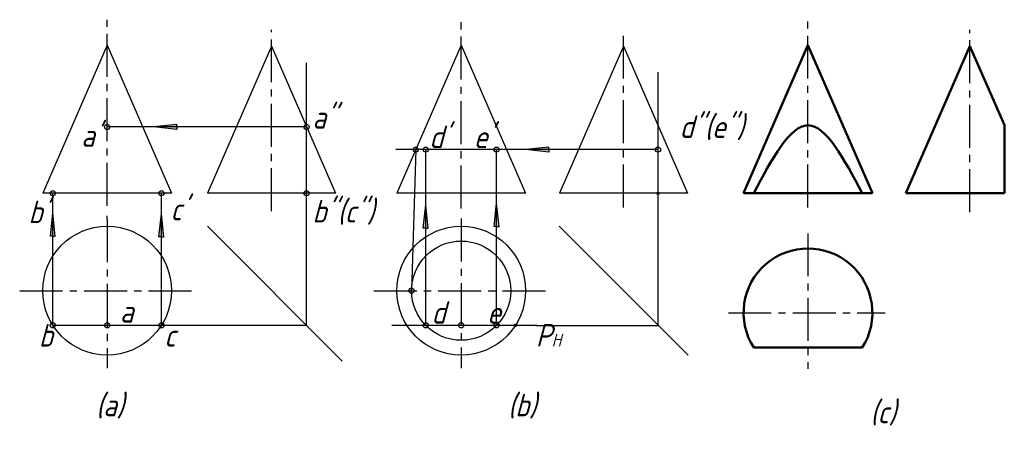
# Model space of a CAD drawing. Header units: millimetres. Extents: x 1086 to 1238, y 57 to 120.
import ezdxf

# ---------------------------------------------------------------- set-up
doc = ezdxf.new("R2010")
doc.units = ezdxf.units.MM
doc.header["$LTSCALE"] = 0.7
doc.linetypes.add('CENTER2', pattern=[28.575, 19.05, -3.175, 3.175, -3.175])
for name, color, linetype, lineweight in [('文字层', 227, 'Continuous', 20), ('点画线层', 3, 'CENTER2', 25), ('粗实线层', 7, 'Continuous', 50)]:
    doc.layers.add(name, color=color, linetype=linetype, lineweight=lineweight)
doc.layers.add('细实线层', color=7, linetype='Continuous')
doc.styles.add('工程斜体', font='gbeitc.shx', dxfattribs={"bigfont": 'gbcbig.shx'})

# ---------------------------------------------------------------- blocks, each defined once
blk = doc.blocks.new('jt')
h = blk.add_hatch(color=256)
h.paths.add_polyline_path([(0, 0), (-0.76, -7.26), (0, -7.26)])
h.paths.add_polyline_path([(0, 0), (0, -7.26), (0.76, -7.26)])
for p, q in [((-0.76, -7.26), (0, 0)), ((0.76, -7.26), (0, 0)), ((0, -7.26), (-0.76, -7.26)), ((0, -7.26), (0.76, -7.26))]:
    blk.add_line(p, q)
blk = doc.blocks.new('箭头')
at = {"layer": '细实线层', "ltscale": 0.5}
blk.add_blockref('jt', (0, 0), dxfattribs=at)
blk = doc.blocks.new('vb')
at = {"layer": '点画线层', "color": 7, "ltscale": 0.5}
for p, q in [((-10.95, -10.01), (-10.95, 18.86)), ((44.03, -10.44), (44.03, 18.86)), ((97.88, -10.29), (97.88, 18.86)), ((14.57, -10.86), (14.57, 17.28)), ((69.25, -10.29), (69.25, 17.28)), ((123.03, -11.01), (123.03, 17.28)), ((-10.95, -12.13), (-10.95, -11.58)), ((-10.95, -12.13), (-10.95, -35.24)), ((44.03, -12.01), (44.03, -35.24)), ((97.88, -14.3), (97.88, -35.35)), ((-24.52, -23.2), (2.84, -23.2)), ((30.46, -23.2), (57.82, -23.2)), ((85.52, -26.65), (109.88, -26.65))]:
    blk.add_line(p, q, dxfattribs=at)
at = {"layer": '粗实线层', "color": 7, "ltscale": 0.5}
for p, q in [((97.88, 14.92), (87.88, -8.08)), ((97.88, 14.92), (107.88, -8.08)), ((123.03, 14.75), (113.1, -8.08)), ((123.03, 14.75), (128.37, 2.47)), ((128.37, -8.08), (128.37, 2.47)), ((107.88, -8.08), (87.88, -8.08)), ((128.37, -8.08), (113.1, -8.08)), ((106.31, -32.03), (89.45, -32.03))]:
    blk.add_line(p, q, dxfattribs=at)
blk.add_arc((97.88, -26.65), 10, 327.4558, 212.5442, dxfattribs=at)
blk.add_spline([(89.45, -8.08), (97.88, 2.47), (106.31, -8.08)], degree=3, dxfattribs=at)
at = {"layer": '细实线层', "color": 7, "ltscale": 0.5}
for p, q in [((-10.95, 14.92), (-20.95, -8.08)), ((-10.95, 14.92), (-0.95, -8.08)), ((14.57, 14.75), (4.65, -8.08)), ((14.57, 14.75), (24.5, -8.08)), ((44.03, 14.92), (34.03, -8.08)), ((44.03, 14.92), (54.03, -8.08)), ((69.25, 14.75), (59.32, -8.08)), ((69.25, 14.75), (79.18, -8.08)), ((20.03, 2.21), (-10.95, 2.21)), ((20.03, -8.08), (20.03, 2.21)), ((74.59, -1.3), (33.87, -1.3)), ((38.53, -28.58), (38.53, -1.3)), ((49.53, -28.58), (49.53, -1.3)), ((-0.95, -8.08), (-20.95, -8.08)), ((-19.38, -28.58), (-19.38, -8.08)), ((-2.52, -28.58), (-2.52, -8.08)), ((24.5, -8.08), (4.65, -8.08)), ((54.03, -8.08), (34.03, -8.08)), ((79.18, -8.08), (59.32, -8.08)), ((20.03, -28.58), (-19.38, -28.58)), ((55.85, -28.58), (33.27, -28.58))]:
    blk.add_line(p, q, dxfattribs=at)
at = {"layer": '细实线层', "ltscale": 0.5}
for p, q in [((20.03, -28.58), (20.03, 12.15)), ((74.63, -28.58), (74.63, 10.71)), ((36.98, -1.3), (36.33, -23.2)), ((4.65, -13.2), (25.56, -34.12)), ((59.25, -13.2), (79.28, -33.23)), ((55.63, -28.58), (74.63, -28.58))]:
    blk.add_line(p, q, dxfattribs=at)
at = {"layer": '细实线层', "color": 7, "ltscale": 0.5}
for centre, radius in [((-10.95, 2.21), 0.4), ((20.03, 2.21), 0.4), ((36.98, -1.3), 0.4), ((38.53, -1.3), 0.4), ((49.53, -1.3), 0.4), ((74.59, -1.3), 0.4), ((-19.38, -8.08), 0.4), ((-2.52, -8.08), 0.4), ((20.03, -8.08), 0.4), ((74.59, -8.08), 0.2), ((-10.95, -23.2), 10), ((44.03, -23.2), 10), ((44.03, -23.2), 7.7), ((36.33, -23.2), 0.4), ((-19.38, -28.58), 0.4), ((-10.95, -28.58), 0.4), ((-2.52, -28.58), 0.4), ((38.53, -28.58), 0.4), ((44.03, -28.58), 0.4), ((49.53, -28.58), 0.4), ((52.46, -28.58), 0.2)]:
    blk.add_circle(centre, radius, dxfattribs=at)
at = {"layer": '细实线层', "color": 7, "ltscale": 0.5, "xscale": 0.5, "yscale": 0.5, "zscale": 0.5, "rotation": 90}
for p in [(-3.75, 2.21), (54.02, -1.3)]:
    blk.add_blockref('箭头', p, dxfattribs=at)
at = {"layer": '细实线层', "color": 7, "ltscale": 0.5, "xscale": 0.5, "yscale": 0.5, "zscale": 0.5}
for p in [(38.53, -9.85), (49.53, -9.62), (-19.38, -11.11), (-2.52, -11.23)]:
    blk.add_blockref('箭头', p, dxfattribs=at)
at = {"layer": '文字层', "color": 7, "ltscale": 0.5, "char_height": 3.5, "width": 2.6479, "attachment_point": 1, "style": '工程斜体'}
for s, insert in [('a"', (20.93, 5.46)), ('d"(e")', (77.94, 4.01)), ("a'", (-14.98, 2.63)), ("d'", (39.07, 2.43)), ("e'", (45.98, 2.43)), ("b'", (-23.16, -9.22)), ("c'", (-1.11, -8.79)), ('b"(c")', (20.93, -9.12)), ('d', (39.42, -24.83)), ('e', (48.06, -24.83)), ('b', (-21.55, -28.38)), ('P{\\H0.5714x;H}', (55.63, -28.38)), ('c', (-2.08, -28.38)), ('(a)', (-12.67, -39.21)), ('(b)', (51.3, -39.21)), ('(c)', (107.56, -40.28))]:
    blk.add_mtext(s, dxfattribs=dict(at, insert=insert))
at = {"layer": '文字层', "color": 7, "ltscale": 0.5, "insert": (-8.96, -24.67), "char_height": 3.5, "attachment_point": 1, "style": '工程斜体'}
blk.add_mtext('a', dxfattribs=at)

msp = doc.modelspace()

# ---------------------------------------------------------------- block references
at = {"layer": '细实线层'}
msp.add_blockref('vb', (1110.06, 101.61), dxfattribs=at)

doc.saveas('drawing.dxf')
